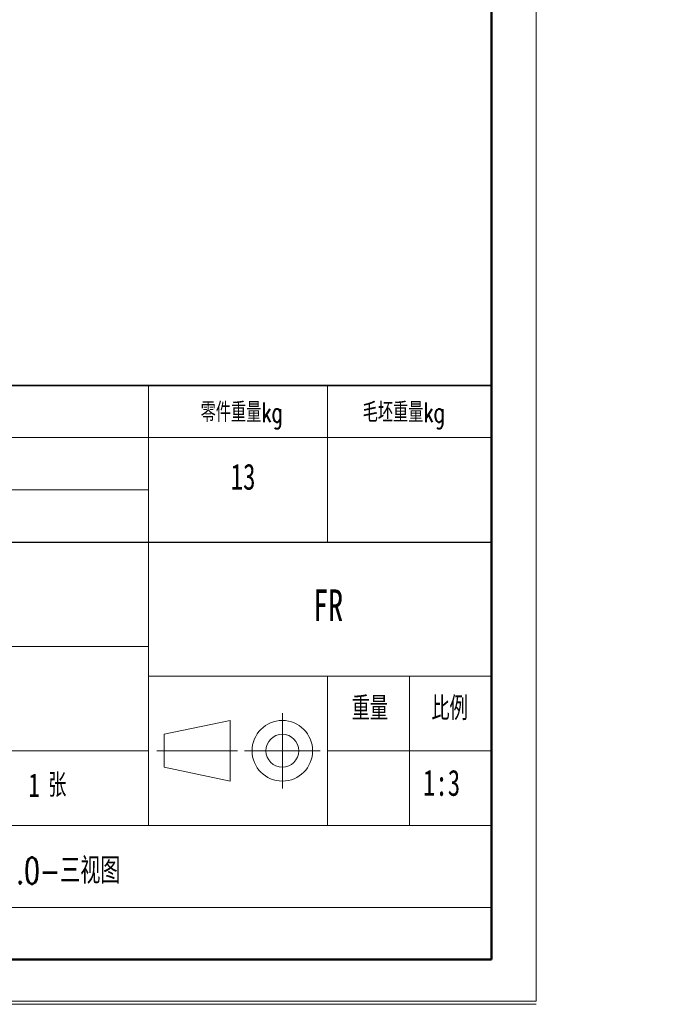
# Model space of a CAD drawing. Header units: millimetres. Extents: x -55 to 650, y 0 to 297.
# Tile 28 of 40: x 351 to 436, y 0 to 132. Entities that reach past the tile are written whole.
import ezdxf

# ---------------------------------------------------------------- set-up
doc = ezdxf.new("R2010")
doc.units = ezdxf.units.MM
doc.linetypes.add('CENTERX2', pattern=[20.32, 12.7, -2.54, 2.54, -2.54])
doc.layers.add('标注层', color=150, linetype='Continuous')
doc.layers.add('细线层', color=7, linetype='Continuous', lineweight=25)
doc.styles.add('SLDTEXTSTYLE0', font='TXT', dxfattribs={"width": 0.7, "bigfont": 'bigfont'})
doc.styles.add('SLDTEXTSTYLE1', font='TXT', dxfattribs={"width": 0.7})
doc.styles.add('SLDTEXTSTYLE3', font='TXT', dxfattribs={"width": 0.6, "bigfont": 'bigfont'})

# ---------------------------------------------------------------- blocks, each defined once
blk = doc.blocks.new('SW_NOTE_1')
at = {"color": 0, "linetype": 'Continuous', "lineweight": 0, "attachment_point": 2}
for s, insert, char_height, style in [('\\M+18BA4', (2.18, 4.09), 3.175, 'SLDTEXTSTYLE0'), ('张  \\M+191E6', (11.91, 4.09), 3.175, 'SLDTEXTSTYLE3'), ('1', (5.42, 4.09), 3.17, 'SLDTEXTSTYLE1'), ('1', (20.24, 4.09), 3.17, 'SLDTEXTSTYLE1'), ('张', (23.35, 4.09), 3.17, 'SLDTEXTSTYLE0')]:
    blk.add_mtext(s, dxfattribs=dict(at, insert=insert, char_height=char_height, style=style))
blk = doc.blocks.new('SW_NOTE_2')
at = {"color": 0, "linetype": 'Continuous', "lineweight": 0, "char_height": 2, "attachment_point": 1, "style": 'SLDTEXTSTYLE0'}
for s, insert in [('1-车\\M+181472-铣\\M+181473-\\M+19681\\M+181474-钻\\M+181475-镗\\M+181476-线\\M+190D8\\M+18A84\\M+181477-热处\\M+1979D\\M+181478-\\M+1955C\\M+196CA处\\M+1979D\\M+181479-铸\\M+191A2\\M+1814710-焊\\M+190DA\\M+1814711-\\M+195FA电', (0, 2.58)), ('101-\\M+18C83\\M+18CF5\\M+190D8\\M+18147102-\\M+19094\\M+18D54\\M+19974\\M+18147103-\\M+19094\\M+18D54\\M+190DC\\M+19C5E\\M+18147104-擀\\M+18CCA\\M+18147105-铆\\M+190DA\\M+18147201-\\M+1928D\\M+19159\\M+18147202-\\M+18C83\\M+18CF5\\M+191C5\\M+188F3\\M+18147203-挤\\M+18F6F\\M+191C5\\M+188F3\\M+18147 999-\\M+191B4\\M+1975D\\M+19286\\M+195B6\\M+19560\\M+18F71', (0, 0.25))]:
    blk.add_mtext(s, dxfattribs=dict(at, insert=insert))

msp = doc.modelspace()

# ---------------------------------------------------------------- linework, layer by layer
at = {"color": 7, "linetype": 'Continuous', "lineweight": 18}
for p, q in [((419.993, 297.3966), (419.993, 0.3966)), ((367.9959, 75.9894), (367.9959, 82.9894)), ((391.9959, 75.9894), (391.9959, 82.9894)), ((233.9959, 75.9894), (413.9959, 75.9894)), ((367.9959, 61.9894), (367.9959, 75.9894)), ((391.9959, 61.9894), (391.9959, 75.9894)), ((367.9959, 68.9894), (233.9959, 68.9894)), ((367.9959, 61.9894), (367.9959, 23.9894)), ((323.9959, 47.9894), (367.9959, 47.9894)), ((413.9959, 43.9894), (367.9959, 43.9894)), ((391.9959, 43.9894), (391.9959, 23.9894)), ((402.9959, 43.9894), (402.9959, 23.9894)), ((370.12, 36.1982), (378.9507, 38.054)), ((378.9507, 38.054), (378.9507, 29.9249)), ((370.12, 36.1982), (370.12, 31.7807)), ((367.9959, 33.9894), (233.9959, 33.9894)), ((391.9959, 33.9894), (413.9959, 33.9894)), ((370.12, 31.7807), (378.9507, 29.9249)), ((367.9959, 23.9894), (323.9959, 23.9894)), ((413.9959, 23.9894), (367.9959, 23.9894)), ((-0.0005, 0.3966), (419.993, 0.3966)), ((209.9959, -0.0106), (419.9959, -0.0106))]:
    msp.add_line(p, q, dxfattribs=at)
at = {"color": 7, "linetype": 'Continuous', "lineweight": 50}
for p, q in [((413.9959, 5.9894), (413.9959, 290.9894)), ((23.9959, 5.9894), (413.9959, 5.9894)), ((233.9959, 5.9894), (413.9959, 5.9894))]:
    msp.add_line(p, q, dxfattribs=at)
at = {"color": 7, "linetype": 'Continuous', "lineweight": 35}
for p, q in [((233.9959, 82.9894), (413.9959, 82.9894)), ((413.9959, 61.9894), (413.9959, 5.9894)), ((413.9959, 5.9894), (233.9959, 5.9894))]:
    msp.add_line(p, q, dxfattribs=at)
at = {"color": 7, "linetype": 'Continuous', "lineweight": 25}
msp.add_line((233.9959, 61.9894), (413.9959, 61.9894), dxfattribs=at)
at = {"color": 7, "linetype": 'CENTERX2', "lineweight": 18}
for p, q in [((385.9534, 28.9249), (385.9534, 39.054)), ((369.12, 33.9894), (379.9507, 33.9894)), ((380.8888, 33.9894), (391.0179, 33.9894))]:
    msp.add_line(p, q, dxfattribs=at)
at = {"color": 7, "linetype": 'Continuous', "lineweight": 18}
for radius in [4.0645, 2.2088]:
    msp.add_circle((385.9534, 33.9894), radius, dxfattribs=at)
at = {"layer": '细线层', "color": 7, "lineweight": 18}
msp.add_line((323.9959, 12.9894), (413.9959, 12.9894), dxfattribs=at)

# ---------------------------------------------------------------- block references
at = {"color": 7, "linetype": 'Continuous', "lineweight": 0}
for name, p in [('SW_NOTE_2', (234.6133, 65.7451)), ('SW_NOTE_1', (332.4181, 26.8798))]:
    msp.add_blockref(name, p, dxfattribs=at)

# ---------------------------------------------------------------- texts
at = {"color": 7, "linetype": 'Continuous', "lineweight": 0, "attachment_point": 2}
for s, insert, char_height, style in [('\\M+197EB\\M+18C8F\\M+18F64\\M+197CAkg', (380.4965, 80.7067), 2.645833, 'SLDTEXTSTYLE0'), ('\\M+196D1坯\\M+18F64\\M+197CAkg', (402.2326, 80.7067), 2.645833, 'SLDTEXTSTYLE0'), ('13', (380.6851, 72.4969), 3.5, 'SLDTEXTSTYLE1'), ('\\M+18DDE\\M+197BF', (345.2504, 56.9595), 3.175, 'SLDTEXTSTYLE0'), ('FR', (392.1011, 55.6308), 4.23333, 'SLDTEXTSTYLE1'), ('\\M+18F64\\M+197CA', (397.696, 41.2708), 3.175, 'SLDTEXTSTYLE0'), ('\\M+194E4\\M+197E1', (408.3967, 41.2708), 3.175, 'SLDTEXTSTYLE0'), ('1:3', (407.3123, 31.4485), 3.5, 'SLDTEXTSTYLE1')]:
    msp.add_mtext(s, dxfattribs=dict(at, insert=insert, char_height=char_height, style=style))
at = {"layer": '标注层', "insert": (332.4181, 19.6661), "char_height": 3.5, "attachment_point": 1, "style": 'SLDTEXTSTYLE0'}
msp.add_mtext('FR5-C-V1.0-\\M+18E4F视图', dxfattribs=at)

doc.saveas('drawing.dxf')
